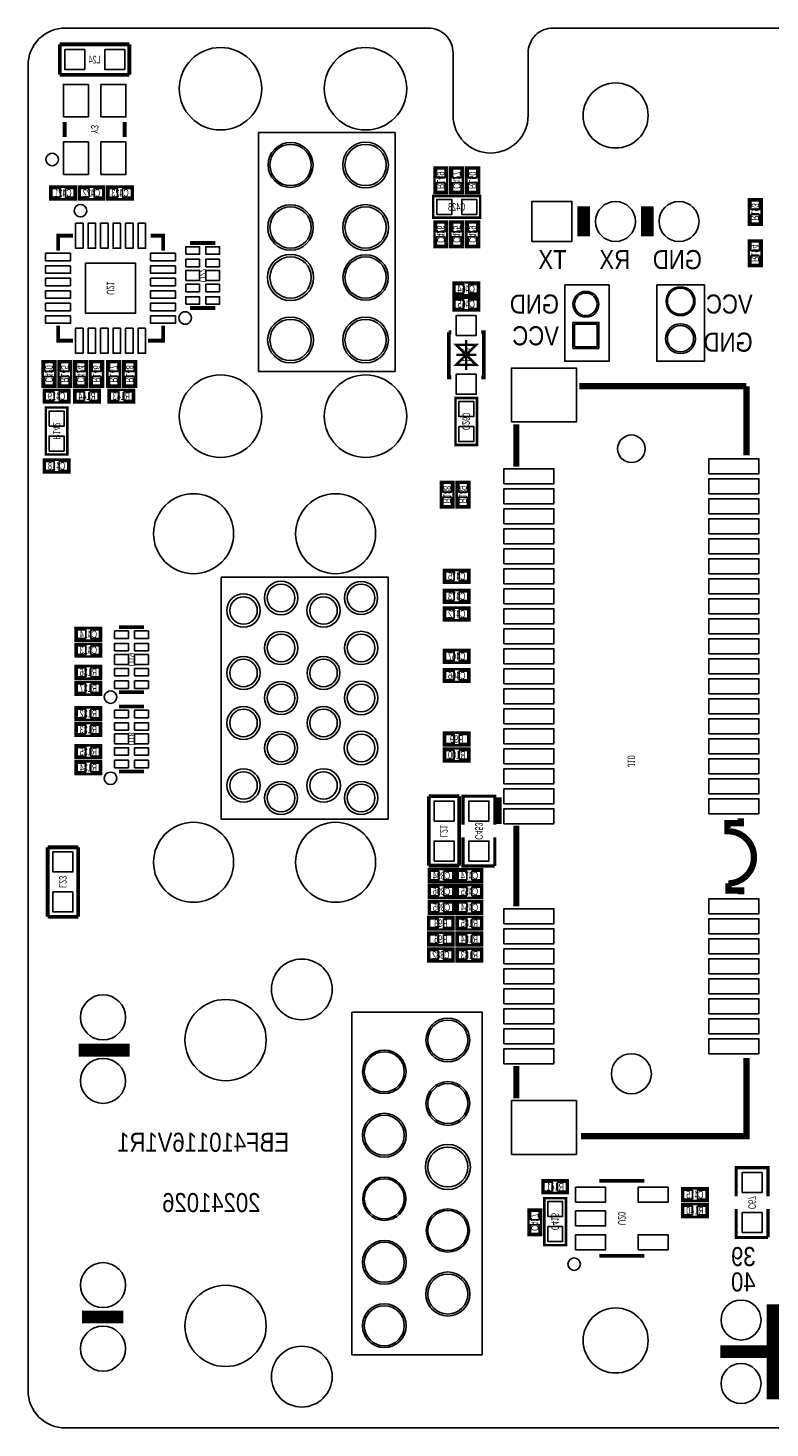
# Model space of a CAD drawing. Extents: x 0 to 85, y 0 to 56.
# Tile 1 of 8: x 0 to 29.7, y 0 to 56. Entities that reach past the tile are written whole.
import ezdxf
from ezdxf.enums import TextEntityAlignment as Align

# ---------------------------------------------------------------- set-up
doc = ezdxf.new("R2010")
doc.units = 0
for name, color, linetype in [('BG_OUTLINE', 12, 'CONTINUOUS'), ('BG_SILKSCREEN_BOTTOM', 150, 'CONTINUOUS'), ('PG_SILKSCREEN_BOTTOM', 150, 'CONTINUOUS'), ('PIN_BOTTOM', 202, 'CONTINUOUS'), ('RD_SILKSCREEN_BOTTOM', 150, 'CONTINUOUS')]:
    doc.layers.add(name, color=color, linetype=linetype)

msp = doc.modelspace()

# ---------------------------------------------------------------- linework, layer by layer
at = {"layer": 'BG_OUTLINE'}
msp.add_lwpolyline([(20.999958, 55.999888), (83.49996, 55.999888, -0.414214), (85.000084, 54.500018), (85.000084, 1.500124, -0.414249), (83.49996, 0), (1.500124, 0, -0.41426), (0, 1.500124), (0, 54.500018, -0.414229), (1.500124, 55.999888), (15.999968, 55.999888, -0.414239), (16.999966, 54.99989), (16.999966, 52.500022, 0.414244), (18.50009, 50.999898, 0.414203), (19.99996, 52.500022), (19.99996, 54.99989, -0.414224)], format="xyb", close=True, dxfattribs=at)
at = {"layer": 'BG_SILKSCREEN_BOTTOM'}
for points in [[(9.2202, 51.816), (9.2202, 42.2656), (14.6812, 42.2656), (14.6812, 51.816)], [(21.463, 45.72), (21.463, 42.672), (23.241, 42.672), (23.241, 45.72)], [(25.146, 45.72), (25.146, 42.672), (27.051, 42.672), (27.051, 45.72)], [(22.8346, 43.18), (21.7932, 43.18), (21.7932, 44.2214), (22.8346, 44.2214)], [(7.7216, 34.036), (7.7216, 24.3586), (14.4018, 24.3586), (14.4018, 34.036)], [(12.954, 16.637), (12.954, 2.921), (18.161, 2.921), (18.161, 16.637)]]:
    msp.add_lwpolyline(points, close=True, dxfattribs=at)
for points in [[(10.500106, 49.622177, 1), (10.500106, 51.418515, 1)], [(13.5001, 49.607749, 1), (13.5001, 51.432943, 1)], [(10.500106, 47.110294, 1), (10.500106, 48.930154, 1)], [(13.5001, 47.104198, 1), (13.5001, 48.93625, 1)], [(10.500106, 45.097192, 1), (10.500106, 46.943264, 1)], [(13.5001, 45.113219, 1), (13.5001, 46.927237, 1)], [(22.311944, 44.430112, 1), (22.311944, 45.464095, 1)], [(26.095096, 44.494729, 1), (26.095096, 45.651445, 1)], [(10.500106, 42.604106, 1), (10.500106, 44.436106, 1)], [(13.5001, 42.606189, 1), (13.5001, 44.434023, 1)], [(26.095096, 42.97746, 1), (26.095096, 44.168365, 1)], [(10.119868, 32.532193, 1), (10.119868, 33.867979, 1)], [(13.319963, 32.537324, 1), (13.319963, 33.862848, 1)], [(8.619973, 32.030467, 1), (8.619973, 33.36991, 1)], [(11.819865, 32.034328, 1), (11.819865, 33.36605, 1)], [(10.119868, 30.533823, 1), (10.119868, 31.866357, 1)], [(13.319963, 30.533543, 1), (13.319963, 31.866637, 1)], [(8.619973, 29.537381, 1), (8.619973, 30.863413, 1)], [(11.819865, 29.544442, 1), (11.819865, 30.856352, 1)], [(10.119868, 28.538576, 1), (10.119868, 29.861612, 1)], [(13.319963, 28.532226, 1), (13.319963, 29.867962, 1)], [(8.619973, 27.535607, 1), (8.619973, 28.865195, 1)], [(11.819865, 27.542007, 1), (11.819865, 28.858794, 1)], [(10.119868, 26.540587, 1), (10.119868, 27.859609, 1)], [(13.319963, 26.526541, 1), (13.319963, 27.873655, 1)], [(8.619973, 25.034215, 1), (8.619973, 26.366191, 1)], [(11.819865, 25.027204, 1), (11.819865, 26.373201, 1)], [(10.119868, 24.539296, 1), (10.119868, 25.860908, 1)], [(13.319963, 24.535714, 1), (13.319963, 25.86449, 1)], [(16.789908, 14.644726, 1), (16.789908, 16.395141, 1)], [(14.249908, 13.382142, 1), (14.249908, 15.117724, 1)], [(16.789908, 12.105411, 1), (16.789908, 13.854455, 1)], [(14.249908, 10.832897, 1), (14.249908, 12.58697, 1)], [(16.789908, 9.540088, 1), (16.789908, 11.339779, 1)], [(14.249908, 8.305368, 1), (14.249908, 10.034499, 1)], [(16.789908, 7.036537, 1), (16.789908, 8.76333, 1)], [(14.249908, 5.755411, 1), (14.249908, 7.504455, 1)], [(16.789908, 4.479646, 1), (16.789908, 6.240221, 1)], [(14.249908, 3.215411, 1), (14.249908, 4.964455, 1)]]:
    msp.add_lwpolyline(points, format="xyb", close=True, dxfattribs=at)
for points, const_width in [([(22.050197, 41.669894), (28.729788, 41.669894)], 0.249911), ([(22.0504, 41.670199), (28.730092, 41.670199)], 0.249911), ([(28.729788, 41.669894), (28.729788, 38.907212)], 0.249911), ([(28.730092, 41.670199), (28.730092, 38.90739)], 0.249911), ([(19.530009, 38.457099), (19.530009, 40.146707)], 0.249911), ([(19.530009, 38.457099), (19.530009, 40.146707)], 0.249911), ([(18.8214, 25.2222), (18.8214, 24.1554)], 0.254), ([(19.530009, 20.867091), (19.530009, 24.097894)], 0.249911), ([(19.530009, 20.866811), (19.530009, 24.097691)], 0.249911), ([(2.032, 15.113), (4.064, 15.113)], 0.508), ([(19.530009, 13.183591), (19.530009, 14.475892)], 0.249911), ([(19.530009, 13.183311), (19.530009, 14.475689)], 0.249911), ([(28.730092, 14.801291), (28.730092, 11.670005), (22.119209, 11.670005)], 0.249911), ([(28.729788, 14.800809), (28.729788, 11.670005), (22.119209, 11.670005)], 0.249911), ([(29.845, 1.143), (29.845, 4.953)], 0.508), ([(2.159, 4.445), (3.81, 4.445)], 0.508), ([(27.686, 3.048), (77.724, 3.048)], 0.508)]:
    msp.add_lwpolyline(points, dxfattribs=dict(at, const_width=const_width))
at = {"layer": 'BG_SILKSCREEN_BOTTOM', "const_width": 0.249911}
for points in [[(28.516504, 21.344306), (28.516504, 21.504605), (28.012492, 21.504605), (28.012492, 21.783192, 0.98891), (27.988692, 23.870412), (27.976703, 23.870412), (27.976703, 24.196192), (28.510408, 24.196192), (28.510408, 24.379911)], [(28.516504, 21.344611), (28.516504, 21.504605), (28.012492, 21.504605), (28.012492, 21.783497, 0.989926), (27.988895, 23.87059), (27.977008, 23.87059), (27.977008, 24.196497), (28.510408, 24.196497), (28.510408, 24.380088)]]:
    msp.add_lwpolyline(points, format="xyb", dxfattribs=at)
at = {"layer": 'PG_SILKSCREEN_BOTTOM'}
for points, const_width in [([(4.0513, 55.3466), (1.27, 55.3466)], 0.1524), ([(1.27, 55.3466), (1.27, 54.1274)], 0.1524), ([(4.0513, 54.1274), (4.0513, 55.3466)], 0.1524), ([(1.27, 54.1274), (4.0513, 54.1274)], 0.1524), ([(1.467002, 51.643001), (1.467002, 52.242999)], 0.150012), ([(3.866998, 51.643001), (3.866998, 52.242999)], 0.150012), ([(16.764, 50.419), (16.764, 49.403), (16.256, 49.403), (16.256, 50.419), (16.764, 50.419)], 0.1016), ([(16.891, 49.403), (16.891, 50.419), (17.399, 50.419), (17.399, 49.403), (16.891, 49.403)], 0.1016), ([(17.526, 49.403), (17.526, 50.419), (18.034, 50.419), (18.034, 49.403), (17.526, 49.403)], 0.1016), ([(0.889, 49.657), (1.905, 49.657), (1.905, 49.149), (0.889, 49.149), (0.889, 49.657)], 0.1016), ([(3.048, 49.149), (2.032, 49.149), (2.032, 49.657), (3.048, 49.657), (3.048, 49.149)], 0.1016), ([(3.175, 49.657), (4.191, 49.657), (4.191, 49.149), (3.175, 49.149), (3.175, 49.657)], 0.1016), ([(18.0848, 49.276), (16.2052, 49.276), (16.2052, 48.4124), (18.0848, 48.4124), (18.0848, 49.276)], 0.1016), ([(22.225, 48.859999), (22.225, 47.660001)], 0.499999), ([(24.765, 48.859999), (24.765, 47.660001)], 0.499999), ([(29.337, 49.149), (29.337, 48.133), (28.829, 48.133), (28.829, 49.149), (29.337, 49.149)], 0.1016), ([(16.764, 48.26), (16.764, 47.244), (16.256, 47.244), (16.256, 48.26), (16.764, 48.26)], 0.1016), ([(17.399, 48.26), (17.399, 47.244), (16.891, 47.244), (16.891, 48.26), (17.399, 48.26)], 0.1016), ([(18.034, 48.26), (18.034, 47.244), (17.526, 47.244), (17.526, 48.26), (18.034, 48.26)], 0.1016), ([(1.202004, 47.092997), (1.202004, 47.692996), (1.802003, 47.692996)], 0.150012), ([(4.901997, 47.692996), (5.401996, 47.692996), (5.401996, 47.092997)], 0.150012), ([(7.485101, 47.400997), (6.484899, 47.400997)], 0.150089), ([(29.337, 47.498), (29.337, 46.482), (28.829, 46.482), (28.829, 47.498), (29.337, 47.498)], 0.1016), ([(18.034, 45.3136), (17.018, 45.3136), (17.018, 45.8216), (18.034, 45.8216), (18.034, 45.3136)], 0.1016), ([(7.485101, 44.801003), (6.484899, 44.801003)], 0.150089), ([(18.034, 44.704), (17.018, 44.704), (17.018, 45.212), (18.034, 45.212), (18.034, 44.704)], 0.1016), ([(1.802003, 43.493004), (1.202004, 43.493004), (1.202004, 44.093003)], 0.150012), ([(5.401996, 44.093003), (5.401996, 43.493004), (4.801997, 43.493004)], 0.150012), ([(16.826001, 43.825998), (16.826001, 42.026002), (16.926001, 42.026002)], 0.150012), ([(16.826001, 43.825998), (16.926001, 43.825998)], 0.150012), ([(18.125999, 43.825998), (18.225999, 43.825998), (18.225999, 42.026002), (18.125999, 42.026002)], 0.150012), ([(17.526, 42.926), (17.925999, 43.325999), (17.126001, 43.325999), (17.526, 42.926), (17.126001, 42.526001), (17.925999, 42.526001), (17.526, 42.926)], 0.1), ([(17.526, 43.525999), (17.526, 42.326001)], 0.1), ([(1.0922, 42.671975), (1.0922, 41.655975), (0.5842, 41.655975), (0.5842, 42.671975), (1.0922, 42.671975)], 0.1016), ([(1.7272, 42.672), (1.7272, 41.656), (1.2192, 41.656), (1.2192, 42.672), (1.7272, 42.672)], 0.1016), ([(2.3622, 42.672), (2.3622, 41.656), (1.8542, 41.656), (1.8542, 42.672), (2.3622, 42.672)], 0.1016), ([(2.9972, 42.672), (2.9972, 41.656), (2.4892, 41.656), (2.4892, 42.672), (2.9972, 42.672)], 0.1016), ([(3.683, 42.672), (3.683, 41.656), (3.175, 41.656), (3.175, 42.672), (3.683, 42.672)], 0.1016), ([(4.318, 42.672), (4.318, 41.656), (3.81, 41.656), (3.81, 42.672), (4.318, 42.672)], 0.1016), ([(17.925999, 42.926), (17.126001, 42.926)], 0.1), ([(1.651, 41.021), (0.635, 41.021), (0.635, 41.529), (1.651, 41.529), (1.651, 41.021)], 0.1016), ([(1.8542, 41.529), (2.8702, 41.529), (2.8702, 41.021), (1.8542, 41.021), (1.8542, 41.529)], 0.1016), ([(4.2418, 41.021), (3.2258, 41.021), (3.2258, 41.529), (4.2418, 41.529), (4.2418, 41.021)], 0.1016), ([(28.729991, 41.669995), (28.729991, 38.90739)], 0.250012), ([(17.0942, 41.1988), (17.0942, 39.3192), (17.9578, 39.3192), (17.9578, 41.1988), (17.0942, 41.1988)], 0.1016), ([(1.5748, 38.9382), (1.5748, 40.8178), (0.7112, 40.8178), (0.7112, 38.9382), (1.5748, 38.9382)], 0.1016), ([(19.530009, 38.457099), (19.530009, 40.146707)], 0.250012), ([(1.651, 38.227), (0.635, 38.227), (0.635, 38.735), (1.651, 38.735), (1.651, 38.227)], 0.1016), ([(17.018, 37.846), (17.018, 36.83), (16.51, 36.83), (16.51, 37.846), (17.018, 37.846)], 0.1016), ([(17.653, 37.846), (17.653, 36.83), (17.145, 36.83), (17.145, 37.846), (17.653, 37.846)], 0.1016), ([(17.653, 33.816011), (16.637, 33.816011), (16.637, 34.324011), (17.653, 34.324011), (17.653, 33.816011)], 0.1016), ([(17.653, 33.016012), (16.637, 33.016012), (16.637, 33.524012), (17.653, 33.524012), (17.653, 33.016012)], 0.1016), ([(17.653, 32.3088), (16.637, 32.3088), (16.637, 32.8168), (17.653, 32.8168), (17.653, 32.3088)], 0.1016), ([(2.921, 31.496), (1.905, 31.496), (1.905, 32.004), (2.921, 32.004), (2.921, 31.496)], 0.1016), ([(4.640301, 32.033997), (3.640099, 32.033997)], 0.150089), ([(2.921, 30.861), (1.905, 30.861), (1.905, 31.369), (2.921, 31.369), (2.921, 30.861)], 0.1016), ([(16.637, 31.123992), (17.653, 31.123992), (17.653, 30.615992), (16.637, 30.615992), (16.637, 31.123992)], 0.1016), ([(2.921, 29.972), (1.905, 29.972), (1.905, 30.48), (2.921, 30.48), (2.921, 29.972)], 0.1016), ([(16.637, 30.353), (17.653, 30.353), (17.653, 29.845), (16.637, 29.845), (16.637, 30.353)], 0.1016), ([(2.921, 29.337), (1.905, 29.337), (1.905, 29.845), (2.921, 29.845), (2.921, 29.337)], 0.1016), ([(4.640301, 29.434003), (3.640099, 29.434003)], 0.150089), ([(2.921, 28.321), (1.905, 28.321), (1.905, 28.829), (2.921, 28.829), (2.921, 28.321)], 0.1016), ([(4.640301, 28.86136), (3.640099, 28.86136)], 0.150089), ([(2.921, 27.686), (1.905, 27.686), (1.905, 28.194), (2.921, 28.194), (2.921, 27.686)], 0.1016), ([(16.637, 27.813), (17.653, 27.813), (17.653, 27.305), (16.637, 27.305), (16.637, 27.813)], 0.1016), ([(2.921, 26.797), (1.905, 26.797), (1.905, 27.305), (2.921, 27.305), (2.921, 26.797)], 0.1016), ([(16.637, 27.178), (17.653, 27.178), (17.653, 26.67), (16.637, 26.67), (16.637, 27.178)], 0.1016), ([(2.921, 26.162), (1.905, 26.162), (1.905, 26.67), (2.921, 26.67), (2.921, 26.162)], 0.1016), ([(4.640301, 26.261365), (3.640099, 26.261365)], 0.150089), ([(17.2466, 25.273), (16.0274, 25.273)], 0.1524), ([(16.0274, 25.273), (16.0274, 22.4917)], 0.1524), ([(17.2466, 22.4917), (17.2466, 25.273)], 0.1524), ([(18.669, 24.13), (18.669, 25.273), (17.399, 25.273), (17.399, 24.13)], 0.127), ([(19.530009, 20.866887), (19.530009, 24.097793)], 0.250012), ([(17.399, 23.622), (17.399, 22.479), (18.669, 22.479)], 0.127), ([(18.669, 22.479), (18.669, 23.622)], 0.127), ([(0.7874, 23.2283), (0.7874, 20.447)], 0.1524), ([(2.0066, 23.2283), (0.7874, 23.2283)], 0.1524), ([(2.0066, 20.447), (2.0066, 23.2283)], 0.1524), ([(16.0274, 22.4917), (17.2466, 22.4917)], 0.1524), ([(16.0274, 22.352), (17.0434, 22.352), (17.0434, 21.844), (16.0274, 21.844), (16.0274, 22.352)], 0.1016), ([(18.161, 21.844), (17.145, 21.844), (17.145, 22.352), (18.161, 22.352), (18.161, 21.844)], 0.1016), ([(16.0274, 21.717), (17.0434, 21.717), (17.0434, 21.209), (16.0274, 21.209), (16.0274, 21.717)], 0.1016), ([(18.161, 21.209), (17.145, 21.209), (17.145, 21.717), (18.161, 21.717), (18.161, 21.209)], 0.1016), ([(16.0274, 21.082), (17.0434, 21.082), (17.0434, 20.574), (16.0274, 20.574), (16.0274, 21.082)], 0.1016), ([(18.161, 20.574), (17.145, 20.574), (17.145, 21.082), (18.161, 21.082), (18.161, 20.574)], 0.1016), ([(0.7874, 20.447), (2.0066, 20.447)], 0.1524), ([(16.002, 20.447), (17.018, 20.447), (17.018, 19.939), (16.002, 19.939), (16.002, 20.447)], 0.1016), ([(17.145, 20.447), (18.161, 20.447), (18.161, 19.939), (17.145, 19.939), (17.145, 20.447)], 0.1016), ([(16.002, 19.812), (17.018, 19.812), (17.018, 19.304), (16.002, 19.304), (16.002, 19.812)], 0.1016), ([(17.145, 19.812), (18.161, 19.812), (18.161, 19.304), (17.145, 19.304), (17.145, 19.812)], 0.1016), ([(16.002, 19.177), (17.018, 19.177), (17.018, 18.669), (16.002, 18.669), (16.002, 19.177)], 0.1016), ([(17.145, 19.177), (18.161, 19.177), (18.161, 18.669), (17.145, 18.669), (17.145, 19.177)], 0.1016), ([(19.530009, 13.183489), (19.530009, 14.47579)], 0.250012), ([(28.729991, 14.801088), (28.729991, 11.670005), (22.119311, 11.670005)], 0.250012), ([(29.591, 9.271), (29.591, 10.414), (28.321, 10.414), (28.321, 9.271)], 0.127), ([(21.59, 9.398), (20.574, 9.398), (20.574, 9.906), (21.59, 9.906), (21.59, 9.398)], 0.1016), ([(24.648998, 9.881997), (22.849002, 9.881997)], 0.150012), ([(26.162, 9.586011), (27.178, 9.586011), (27.178, 9.078011), (26.162, 9.078011), (26.162, 9.586011)], 0.1016), ([(21.5138, 7.3152), (21.5138, 9.1948), (20.6502, 9.1948), (20.6502, 7.3152), (21.5138, 7.3152)], 0.1016), ([(27.178, 8.443011), (26.162, 8.443011), (26.162, 8.951011), (27.178, 8.951011), (27.178, 8.443011)], 0.1016), ([(20.0152, 7.7216), (20.0152, 8.7376), (20.5232, 8.7376), (20.5232, 7.7216), (20.0152, 7.7216)], 0.1016), ([(28.321, 8.763), (28.321, 7.62), (29.591, 7.62)], 0.127), ([(29.591, 7.62), (29.591, 8.763)], 0.127), ([(22.849002, 6.882003), (24.648998, 6.882003)], 0.150012), ([(29.785056, 4.947996), (29.785056, 1.148004)], 0.499999), ([(77.405052, 3.048), (27.88506, 3.048)], 0.499999)]:
    msp.add_lwpolyline(points, dxfattribs=dict(at, const_width=const_width))
for points in [[(1.21699, 50.743002, 1), (0.71701, 50.742998, 1)], [(2.351989, 48.692994, 1), (1.852011, 48.693006, 1)], [(6.534988, 44.401003, 1), (6.035012, 44.400997, 1)], [(3.551987, 29.2354, 1), (3.05201, 29.235393, 1)], [(3.551987, 25.9842, 1), (3.05201, 25.984193, 1)], [(22.093987, 6.5532, 1), (21.594004, 6.553196, 1)]]:
    msp.add_lwpolyline(points, format="xyb", close=True, dxfattribs=at)
at = {"layer": 'PG_SILKSCREEN_BOTTOM', "const_width": 0.250012}
msp.add_lwpolyline([(28.516504, 21.344509), (28.516504, 21.504605), (28.012593, 21.504605), (28.012593, 21.783294, 0.988668), (27.988793, 23.870412), (27.976906, 23.870412), (27.976906, 24.196294), (28.510509, 24.196294), (28.510509, 24.380088)], format="xyb", dxfattribs=at)
at = {"layer": 'PIN_BOTTOM'}
for points in [[(2.26695, 54.33695), (2.26695, 55.13705), (1.46685, 55.13705), (1.46685, 54.33695)], [(3.86715, 54.33695), (3.86715, 55.13705), (3.06705, 55.13705), (3.06705, 54.33695)], [(1.41699, 52.443012), (2.416988, 52.443012), (2.416988, 53.743009), (1.41699, 53.743009)], [(2.917012, 52.443012), (3.91701, 52.443012), (3.91701, 53.743009), (2.917012, 53.743009)], [(1.41699, 50.142991), (2.416988, 50.142991), (2.416988, 51.442988), (1.41699, 51.442988)], [(2.917012, 50.142991), (3.91701, 50.142991), (3.91701, 51.442988), (2.917012, 51.442988)], [(16.685006, 50.361088), (16.334994, 50.361088), (16.334994, 50.011076), (16.685006, 50.011076)], [(16.969994, 50.011101), (17.320006, 50.011101), (17.320006, 50.361113), (16.969994, 50.361113)], [(17.604994, 50.011076), (17.955006, 50.011076), (17.955006, 50.361088), (17.604994, 50.361088)], [(0.946887, 49.578006), (0.946887, 49.227994), (1.296899, 49.227994), (1.296899, 49.578006)], [(1.497101, 49.578006), (1.497101, 49.227994), (1.847113, 49.227994), (1.847113, 49.578006)], [(2.439899, 49.227994), (2.439899, 49.578006), (2.089887, 49.578006), (2.089887, 49.227994)], [(2.990113, 49.227994), (2.990113, 49.578006), (2.640101, 49.578006), (2.640101, 49.227994)], [(3.232887, 49.578006), (3.232887, 49.227994), (3.582899, 49.227994), (3.582899, 49.578006)], [(3.783101, 49.578006), (3.783101, 49.227994), (4.133113, 49.227994), (4.133113, 49.578006)], [(16.685006, 49.810924), (16.334994, 49.810924), (16.334994, 49.460912), (16.685006, 49.460912)], [(16.969994, 49.460887), (17.320006, 49.460887), (17.320006, 49.810899), (16.969994, 49.810899)], [(17.604994, 49.460912), (17.955006, 49.460912), (17.955006, 49.810924), (17.604994, 49.810924)], [(16.944797, 48.544505), (16.944797, 49.143895), (16.345408, 49.143895), (16.345408, 48.544505)], [(17.944592, 48.544505), (17.944592, 49.143895), (17.345203, 49.143895), (17.345203, 48.544505)], [(20.155002, 47.460002), (20.155002, 49.059998), (21.754998, 49.059998), (21.754998, 47.460002)], [(29.258006, 49.091088), (28.907994, 49.091088), (28.907994, 48.741076), (29.258006, 48.741076)], [(2.202091, 48.193096), (1.902092, 48.193096), (1.902092, 47.193098), (2.202091, 47.193098)], [(2.701912, 48.193096), (2.401913, 48.193096), (2.401913, 47.193098), (2.701912, 47.193098)], [(3.202089, 48.193096), (2.90209, 48.193096), (2.90209, 47.193098), (3.202089, 47.193098)], [(3.70191, 48.193096), (3.401911, 48.193096), (3.401911, 47.193098), (3.70191, 47.193098)], [(4.202087, 48.193096), (3.902088, 48.193096), (3.902088, 47.193098), (4.202087, 47.193098)], [(4.701908, 48.193096), (4.401909, 48.193096), (4.401909, 47.193098), (4.701908, 47.193098)], [(16.685006, 48.202113), (16.334994, 48.202113), (16.334994, 47.852101), (16.685006, 47.852101)], [(17.320006, 48.202113), (16.969994, 48.202113), (16.969994, 47.852101), (17.320006, 47.852101)], [(17.955006, 48.202113), (17.604994, 48.202113), (17.604994, 47.852101), (17.955006, 47.852101)], [(29.258006, 48.540924), (28.907994, 48.540924), (28.907994, 48.190912), (29.258006, 48.190912)], [(16.685006, 47.651899), (16.334994, 47.651899), (16.334994, 47.301887), (16.685006, 47.301887)], [(17.320006, 47.651899), (16.969994, 47.651899), (16.969994, 47.301887), (17.320006, 47.301887)], [(17.955006, 47.651899), (17.604994, 47.651899), (17.604994, 47.301887), (17.955006, 47.301887)], [(6.310046, 46.950998), (6.859956, 46.950998), (6.859956, 47.250998), (6.310046, 47.250998)], [(7.110044, 46.950998), (7.659954, 46.950998), (7.659954, 47.250998), (7.110044, 47.250998)], [(29.258006, 47.440088), (28.907994, 47.440088), (28.907994, 47.090076), (29.258006, 47.090076)], [(1.701902, 46.992908), (0.701904, 46.992908), (0.701904, 46.692909), (1.701902, 46.692909)], [(1.701902, 46.493087), (0.701904, 46.493087), (0.701904, 46.193088), (1.701902, 46.193088)], [(4.301998, 46.592998), (2.302002, 46.592998), (2.302002, 44.593002), (4.301998, 44.593002)], [(5.902096, 46.992908), (4.902098, 46.992908), (4.902098, 46.692909), (5.902096, 46.692909)], [(5.902096, 46.493087), (4.902098, 46.493087), (4.902098, 46.193088), (5.902096, 46.193088)], [(6.310046, 46.451101), (6.859956, 46.451101), (6.859956, 46.7511), (6.310046, 46.7511)], [(7.110044, 46.451101), (7.659954, 46.451101), (7.659954, 46.7511), (7.110044, 46.7511)], [(29.258006, 46.889924), (28.907994, 46.889924), (28.907994, 46.539912), (29.258006, 46.539912)], [(1.701902, 45.99291), (0.701904, 45.99291), (0.701904, 45.692911), (1.701902, 45.692911)], [(5.902096, 45.99291), (4.902098, 45.99291), (4.902098, 45.692911), (5.902096, 45.692911)], [(6.310046, 45.901), (6.859956, 45.901), (6.859956, 46.301), (6.310046, 46.301)], [(7.110044, 45.901), (7.659954, 45.901), (7.659954, 46.301), (7.110044, 46.301)], [(1.701902, 45.493089), (0.701904, 45.493089), (0.701904, 45.19309), (1.701902, 45.19309)], [(5.902096, 45.493089), (4.902098, 45.493089), (4.902098, 45.19309), (5.902096, 45.19309)], [(6.310046, 45.4509), (6.859956, 45.4509), (6.859956, 45.750899), (6.310046, 45.750899)], [(7.110044, 45.4509), (7.659954, 45.4509), (7.659954, 45.750899), (7.110044, 45.750899)], [(17.425899, 45.392594), (17.425899, 45.742606), (17.075887, 45.742606), (17.075887, 45.392594)], [(17.976113, 45.392594), (17.976113, 45.742606), (17.626101, 45.742606), (17.626101, 45.392594)], [(1.701902, 44.992912), (0.701904, 44.992912), (0.701904, 44.692913), (1.701902, 44.692913)], [(5.902096, 44.992912), (4.902098, 44.992912), (4.902098, 44.692913), (5.902096, 44.692913)], [(6.310046, 44.951002), (6.859956, 44.951002), (6.859956, 45.251002), (6.310046, 45.251002)], [(7.110044, 44.951002), (7.659954, 44.951002), (7.659954, 45.251002), (7.110044, 45.251002)], [(17.425899, 44.782994), (17.425899, 45.133006), (17.075887, 45.133006), (17.075887, 44.782994)], [(17.976113, 44.782994), (17.976113, 45.133006), (17.626101, 45.133006), (17.626101, 44.782994)], [(1.701902, 44.493091), (0.701904, 44.493091), (0.701904, 44.193092), (1.701902, 44.193092)], [(5.902096, 44.493091), (4.902098, 44.493091), (4.902098, 44.193092), (5.902096, 44.193092)], [(17.925999, 44.501003), (17.126001, 44.501003), (17.126001, 43.701005), (17.925999, 43.701005)], [(2.202091, 43.992902), (1.902092, 43.992902), (1.902092, 42.992904), (2.202091, 42.992904)], [(2.701912, 43.992902), (2.401913, 43.992902), (2.401913, 42.992904), (2.701912, 42.992904)], [(3.202089, 43.992902), (2.90209, 43.992902), (2.90209, 42.992904), (3.202089, 42.992904)], [(3.70191, 43.992902), (3.401911, 43.992902), (3.401911, 42.992904), (3.70191, 42.992904)], [(4.202087, 43.992902), (3.902088, 43.992902), (3.902088, 42.992904), (4.202087, 42.992904)], [(4.701908, 43.992902), (4.401909, 43.992902), (4.401909, 42.992904), (4.701908, 42.992904)], [(22.761893, 43.246967), (21.861996, 43.246967), (21.861996, 44.146864), (22.761893, 44.146864)], [(1.013206, 42.614088), (0.663194, 42.614088), (0.663194, 42.264076), (1.013206, 42.264076)], [(1.648206, 42.614088), (1.298194, 42.614088), (1.298194, 42.264076), (1.648206, 42.264076)], [(2.283206, 42.614113), (1.933194, 42.614113), (1.933194, 42.264101), (2.283206, 42.264101)], [(2.918206, 42.614088), (2.568194, 42.614088), (2.568194, 42.264076), (2.918206, 42.264076)], [(3.604006, 42.614088), (3.253994, 42.614088), (3.253994, 42.264076), (3.604006, 42.264076)], [(4.239006, 42.614088), (3.888994, 42.614088), (3.888994, 42.264076), (4.239006, 42.264076)], [(1.013206, 42.063873), (0.663194, 42.063873), (0.663194, 41.713861), (1.013206, 41.713861)], [(1.648206, 42.063924), (1.298194, 42.063924), (1.298194, 41.713912), (1.648206, 41.713912)], [(2.283206, 42.063899), (1.933194, 42.063899), (1.933194, 41.713887), (2.283206, 41.713887)], [(2.918206, 42.063924), (2.568194, 42.063924), (2.568194, 41.713912), (2.918206, 41.713912)], [(3.604006, 42.063924), (3.253994, 42.063924), (3.253994, 41.713912), (3.604006, 41.713912)], [(4.239006, 42.063924), (3.888994, 42.063924), (3.888994, 41.713912), (4.239006, 41.713912)], [(17.925999, 42.150995), (17.126001, 42.150995), (17.126001, 41.350997), (17.925999, 41.350997)], [(19.33006, 40.244954), (21.929954, 40.244954), (21.929954, 42.395064), (19.33006, 42.395064)], [(1.042899, 41.099994), (1.042899, 41.450006), (0.692887, 41.450006), (0.692887, 41.099994)], [(1.593113, 41.099994), (1.593113, 41.450006), (1.243101, 41.450006), (1.243101, 41.099994)], [(1.912112, 41.450006), (1.912112, 41.099994), (2.262124, 41.099994), (2.262124, 41.450006)], [(2.462276, 41.450006), (2.462276, 41.099994), (2.812288, 41.099994), (2.812288, 41.450006)], [(3.633724, 41.099994), (3.633724, 41.450006), (3.283712, 41.450006), (3.283712, 41.099994)], [(4.183888, 41.099994), (4.183888, 41.450006), (3.833876, 41.450006), (3.833876, 41.099994)], [(17.825695, 41.058592), (17.226305, 41.058592), (17.226305, 40.459203), (17.825695, 40.459203)], [(0.843305, 40.078203), (1.442695, 40.078203), (1.442695, 40.677592), (0.843305, 40.677592)], [(17.825695, 40.058797), (17.226305, 40.058797), (17.226305, 39.459408), (17.825695, 39.459408)], [(0.843305, 39.078408), (1.442695, 39.078408), (1.442695, 39.677797), (0.843305, 39.677797)], [(1.042899, 38.305994), (1.042899, 38.656006), (0.692887, 38.656006), (0.692887, 38.305994)], [(1.593113, 38.305994), (1.593113, 38.656006), (1.243101, 38.656006), (1.243101, 38.305994)], [(27.229994, 38.170053), (29.22999, 38.170053), (29.22999, 38.76995), (27.229994, 38.76995)], [(19.03001, 37.770054), (21.030006, 37.770054), (21.030006, 38.369951), (19.03001, 38.369951)], [(16.939006, 37.788088), (16.588994, 37.788088), (16.588994, 37.438076), (16.939006, 37.438076)], [(17.574006, 37.788088), (17.223994, 37.788088), (17.223994, 37.438076), (17.574006, 37.438076)], [(19.03001, 36.970056), (21.030006, 36.970056), (21.030006, 37.569953), (19.03001, 37.569953)], [(27.229994, 37.370055), (29.22999, 37.370055), (29.22999, 37.969952), (27.229994, 37.969952)], [(16.939006, 37.237924), (16.588994, 37.237924), (16.588994, 36.887912), (16.939006, 36.887912)], [(17.574006, 37.237924), (17.223994, 37.237924), (17.223994, 36.887912), (17.574006, 36.887912)], [(27.229994, 36.570056), (29.22999, 36.570056), (29.22999, 37.169954), (27.229994, 37.169954)], [(19.03001, 36.170057), (21.030006, 36.170057), (21.030006, 36.769954), (19.03001, 36.769954)], [(19.03001, 35.370059), (21.030006, 35.370059), (21.030006, 35.969956), (19.03001, 35.969956)], [(27.229994, 35.770058), (29.22999, 35.770058), (29.22999, 36.369955), (27.229994, 36.369955)], [(27.229994, 34.97006), (29.22999, 34.97006), (29.22999, 35.569957), (27.229994, 35.569957)], [(19.03001, 34.57006), (21.030006, 34.57006), (21.030006, 35.169958), (19.03001, 35.169958)], [(27.229994, 34.170061), (29.22999, 34.170061), (29.22999, 34.769958), (27.229994, 34.769958)], [(17.044899, 33.895005), (17.044899, 34.245017), (16.694887, 34.245017), (16.694887, 33.895005)], [(17.595113, 33.895005), (17.595113, 34.245017), (17.245101, 34.245017), (17.245101, 33.895005)], [(19.03001, 33.770062), (21.030006, 33.770062), (21.030006, 34.369959), (19.03001, 34.369959)], [(27.229994, 33.370063), (29.22999, 33.370063), (29.22999, 33.96996), (27.229994, 33.96996)], [(17.044899, 33.095006), (17.044899, 33.445018), (16.694887, 33.445018), (16.694887, 33.095006)], [(17.595113, 33.095006), (17.595113, 33.445018), (17.245101, 33.445018), (17.245101, 33.095006)], [(19.03001, 32.970064), (21.030006, 32.970064), (21.030006, 33.569961), (19.03001, 33.569961)], [(27.229994, 32.570039), (29.22999, 32.570039), (29.22999, 33.169936), (27.229994, 33.169936)], [(17.044899, 32.387794), (17.044899, 32.737806), (16.694887, 32.737806), (16.694887, 32.387794)], [(17.595113, 32.387794), (17.595113, 32.737806), (17.245101, 32.737806), (17.245101, 32.387794)], [(19.03001, 32.17004), (21.030006, 32.17004), (21.030006, 32.769937), (19.03001, 32.769937)], [(2.312899, 31.574994), (2.312899, 31.925006), (1.962887, 31.925006), (1.962887, 31.574994)], [(2.863113, 31.574994), (2.863113, 31.925006), (2.513101, 31.925006), (2.513101, 31.574994)], [(19.03001, 31.370041), (21.030006, 31.370041), (21.030006, 31.969939), (19.03001, 31.969939)], [(27.229994, 31.770041), (29.22999, 31.770041), (29.22999, 32.369938), (27.229994, 32.369938)], [(3.465246, 31.583998), (4.015156, 31.583998), (4.015156, 31.883998), (3.465246, 31.883998)], [(3.465246, 31.084101), (4.015156, 31.084101), (4.015156, 31.3841), (3.465246, 31.3841)], [(4.265244, 31.583998), (4.815154, 31.583998), (4.815154, 31.883998), (4.265244, 31.883998)], [(4.265244, 31.084101), (4.815154, 31.084101), (4.815154, 31.3841), (4.265244, 31.3841)], [(27.229994, 30.970042), (29.22999, 30.970042), (29.22999, 31.569939), (27.229994, 31.569939)], [(2.312899, 30.939994), (2.312899, 31.290006), (1.962887, 31.290006), (1.962887, 30.939994)], [(2.863113, 30.939994), (2.863113, 31.290006), (2.513101, 31.290006), (2.513101, 30.939994)], [(3.465246, 30.534), (4.015156, 30.534), (4.015156, 30.934), (3.465246, 30.934)], [(4.265244, 30.534), (4.815154, 30.534), (4.815154, 30.934), (4.265244, 30.934)], [(16.694887, 31.044998), (16.694887, 30.694986), (17.044899, 30.694986), (17.044899, 31.044998)], [(17.245101, 31.044998), (17.245101, 30.694986), (17.595113, 30.694986), (17.595113, 31.044998)], [(19.03001, 30.570043), (21.030006, 30.570043), (21.030006, 31.16994), (19.03001, 31.16994)], [(2.312924, 30.050994), (2.312924, 30.401006), (1.962912, 30.401006), (1.962912, 30.050994)], [(2.863088, 30.050994), (2.863088, 30.401006), (2.513076, 30.401006), (2.513076, 30.050994)], [(3.465246, 30.0839), (4.015156, 30.0839), (4.015156, 30.383899), (3.465246, 30.383899)], [(4.265244, 30.0839), (4.815154, 30.0839), (4.815154, 30.383899), (4.265244, 30.383899)], [(16.694887, 30.274006), (16.694887, 29.923994), (17.044899, 29.923994), (17.044899, 30.274006)], [(17.245101, 30.274006), (17.245101, 29.923994), (17.595113, 29.923994), (17.595113, 30.274006)], [(19.03001, 29.770045), (21.030006, 29.770045), (21.030006, 30.369942), (19.03001, 30.369942)], [(27.229994, 30.170044), (29.22999, 30.170044), (29.22999, 30.769941), (27.229994, 30.769941)], [(2.312924, 29.415994), (2.312924, 29.766006), (1.962912, 29.766006), (1.962912, 29.415994)], [(2.863088, 29.415994), (2.863088, 29.766006), (2.513076, 29.766006), (2.513076, 29.415994)], [(3.465246, 29.584002), (4.015156, 29.584002), (4.015156, 29.884002), (3.465246, 29.884002)], [(4.265244, 29.584002), (4.815154, 29.584002), (4.815154, 29.884002), (4.265244, 29.884002)], [(27.229994, 29.370045), (29.22999, 29.370045), (29.22999, 29.969943), (27.229994, 29.969943)], [(19.03001, 28.970046), (21.030006, 28.970046), (21.030006, 29.569943), (19.03001, 29.569943)], [(27.229994, 28.570047), (29.22999, 28.570047), (29.22999, 29.169944), (27.229994, 29.169944)], [(2.312924, 28.399994), (2.312924, 28.750006), (1.962912, 28.750006), (1.962912, 28.399994)], [(2.863088, 28.399994), (2.863088, 28.750006), (2.513076, 28.750006), (2.513076, 28.399994)], [(3.465246, 28.41136), (4.015156, 28.41136), (4.015156, 28.71136), (3.465246, 28.71136)], [(4.265244, 28.41136), (4.815154, 28.41136), (4.815154, 28.71136), (4.265244, 28.71136)], [(19.03001, 28.170048), (21.030006, 28.170048), (21.030006, 28.769945), (19.03001, 28.769945)], [(2.312924, 27.764994), (2.312924, 28.115006), (1.962912, 28.115006), (1.962912, 27.764994)], [(2.863088, 27.764994), (2.863088, 28.115006), (2.513076, 28.115006), (2.513076, 27.764994)], [(3.465246, 27.911463), (4.015156, 27.911463), (4.015156, 28.211463), (3.465246, 28.211463)], [(4.265244, 27.911463), (4.815154, 27.911463), (4.815154, 28.211463), (4.265244, 28.211463)], [(27.229994, 27.770049), (29.22999, 27.770049), (29.22999, 28.369946), (27.229994, 28.369946)], [(3.465246, 27.361363), (4.015156, 27.361363), (4.015156, 27.761362), (3.465246, 27.761362)], [(4.265244, 27.361363), (4.815154, 27.361363), (4.815154, 27.761362), (4.265244, 27.761362)], [(16.694912, 27.734006), (16.694912, 27.383994), (17.044924, 27.383994), (17.044924, 27.734006)], [(17.245076, 27.734006), (17.245076, 27.383994), (17.595088, 27.383994), (17.595088, 27.734006)], [(19.03001, 27.370049), (21.030006, 27.370049), (21.030006, 27.969947), (19.03001, 27.969947)], [(27.229994, 26.97005), (29.22999, 26.97005), (29.22999, 27.569947), (27.229994, 27.569947)], [(2.312924, 26.875994), (2.312924, 27.226006), (1.962912, 27.226006), (1.962912, 26.875994)], [(2.863088, 26.875994), (2.863088, 27.226006), (2.513076, 27.226006), (2.513076, 26.875994)], [(3.465246, 26.911262), (4.015156, 26.911262), (4.015156, 27.211261), (3.465246, 27.211261)], [(4.265244, 26.911262), (4.815154, 26.911262), (4.815154, 27.211261), (4.265244, 27.211261)], [(16.694912, 27.099006), (16.694912, 26.748994), (17.044924, 26.748994), (17.044924, 27.099006)], [(17.245076, 27.099006), (17.245076, 26.748994), (17.595088, 26.748994), (17.595088, 27.099006)], [(19.03001, 26.570051), (21.030006, 26.570051), (21.030006, 27.169948), (19.03001, 27.169948)], [(2.312924, 26.240994), (2.312924, 26.591006), (1.962912, 26.591006), (1.962912, 26.240994)], [(2.863088, 26.240994), (2.863088, 26.591006), (2.513076, 26.591006), (2.513076, 26.240994)], [(3.465246, 26.411365), (4.015156, 26.411365), (4.015156, 26.711364), (3.465246, 26.711364)], [(4.265244, 26.411365), (4.815154, 26.411365), (4.815154, 26.711364), (4.265244, 26.711364)], [(19.03001, 25.770053), (21.030006, 25.770053), (21.030006, 26.36995), (19.03001, 26.36995)], [(27.229994, 26.170052), (29.22999, 26.170052), (29.22999, 26.769949), (27.229994, 26.769949)], [(27.229994, 25.370053), (29.22999, 25.370053), (29.22999, 25.969951), (27.229994, 25.969951)], [(19.03001, 24.970054), (21.030006, 24.970054), (21.030006, 25.569951), (19.03001, 25.569951)], [(16.23695, 24.27605), (17.03705, 24.27605), (17.03705, 25.07615), (16.23695, 25.07615)], [(17.63395, 24.27605), (18.43405, 24.27605), (18.43405, 25.07615), (17.63395, 25.07615)], [(19.03001, 24.170056), (21.030006, 24.170056), (21.030006, 24.769953), (19.03001, 24.769953)], [(27.229994, 24.570055), (29.22999, 24.570055), (29.22999, 25.169952), (27.229994, 25.169952)], [(1.79705, 23.04415), (0.99695, 23.04415), (0.99695, 22.24405), (1.79705, 22.24405)], [(16.23695, 22.67585), (17.03705, 22.67585), (17.03705, 23.47595), (16.23695, 23.47595)], [(17.63395, 22.67585), (18.43405, 22.67585), (18.43405, 23.47595), (17.63395, 23.47595)], [(16.085287, 22.273006), (16.085287, 21.922994), (16.435299, 21.922994), (16.435299, 22.273006)], [(16.635501, 22.273006), (16.635501, 21.922994), (16.985513, 21.922994), (16.985513, 22.273006)], [(17.552899, 21.922994), (17.552899, 22.273006), (17.202887, 22.273006), (17.202887, 21.922994)], [(18.103113, 21.922994), (18.103113, 22.273006), (17.753101, 22.273006), (17.753101, 21.922994)], [(1.79705, 21.44395), (0.99695, 21.44395), (0.99695, 20.64385), (1.79705, 20.64385)], [(16.085287, 21.638006), (16.085287, 21.287994), (16.435299, 21.287994), (16.435299, 21.638006)], [(16.635501, 21.638006), (16.635501, 21.287994), (16.985513, 21.287994), (16.985513, 21.638006)], [(17.552899, 21.287994), (17.552899, 21.638006), (17.202887, 21.638006), (17.202887, 21.287994)], [(18.103113, 21.287994), (18.103113, 21.638006), (17.753101, 21.638006), (17.753101, 21.287994)], [(16.085287, 21.003006), (16.085287, 20.652994), (16.435299, 20.652994), (16.435299, 21.003006)], [(16.635501, 21.003006), (16.635501, 20.652994), (16.985513, 20.652994), (16.985513, 21.003006)], [(17.552899, 20.652994), (17.552899, 21.003006), (17.202887, 21.003006), (17.202887, 20.652994)], [(18.103113, 20.652994), (18.103113, 21.003006), (17.753101, 21.003006), (17.753101, 20.652994)], [(19.03001, 20.170064), (21.030006, 20.170064), (21.030006, 20.769961), (19.03001, 20.769961)], [(27.229994, 20.570063), (29.22999, 20.570063), (29.22999, 21.16996), (27.229994, 21.16996)], [(16.059912, 20.368006), (16.059912, 20.017994), (16.409924, 20.017994), (16.409924, 20.368006)], [(16.610076, 20.368006), (16.610076, 20.017994), (16.960088, 20.017994), (16.960088, 20.368006)], [(17.202912, 20.368006), (17.202912, 20.017994), (17.552924, 20.017994), (17.552924, 20.368006)], [(17.753076, 20.368006), (17.753076, 20.017994), (18.103088, 20.017994), (18.103088, 20.368006)], [(27.229994, 19.770039), (29.22999, 19.770039), (29.22999, 20.369936), (27.229994, 20.369936)], [(16.059912, 19.733006), (16.059912, 19.382994), (16.409924, 19.382994), (16.409924, 19.733006)], [(16.610076, 19.733006), (16.610076, 19.382994), (16.960088, 19.382994), (16.960088, 19.733006)], [(17.202912, 19.733006), (17.202912, 19.382994), (17.552924, 19.382994), (17.552924, 19.733006)], [(17.753076, 19.733006), (17.753076, 19.382994), (18.103088, 19.382994), (18.103088, 19.733006)], [(19.03001, 19.37004), (21.030006, 19.37004), (21.030006, 19.969937), (19.03001, 19.969937)], [(16.059887, 19.098006), (16.059887, 18.747994), (16.409899, 18.747994), (16.409899, 19.098006)], [(16.610101, 19.098006), (16.610101, 18.747994), (16.960113, 18.747994), (16.960113, 19.098006)], [(17.202912, 19.098006), (17.202912, 18.747994), (17.552924, 18.747994), (17.552924, 19.098006)], [(17.753076, 19.098006), (17.753076, 18.747994), (18.103088, 18.747994), (18.103088, 19.098006)], [(19.03001, 18.570042), (21.030006, 18.570042), (21.030006, 19.169939), (19.03001, 19.169939)], [(27.229994, 18.970041), (29.22999, 18.970041), (29.22999, 19.569938), (27.229994, 19.569938)], [(27.229994, 18.170042), (29.22999, 18.170042), (29.22999, 18.76994), (27.229994, 18.76994)], [(19.03001, 17.770043), (21.030006, 17.770043), (21.030006, 18.36994), (19.03001, 18.36994)], [(27.229994, 17.370044), (29.22999, 17.370044), (29.22999, 17.969941), (27.229994, 17.969941)], [(19.03001, 16.970045), (21.030006, 16.970045), (21.030006, 17.569942), (19.03001, 17.569942)], [(27.229994, 16.570046), (29.22999, 16.570046), (29.22999, 17.169943), (27.229994, 17.169943)], [(19.03001, 16.170046), (21.030006, 16.170046), (21.030006, 16.769944), (19.03001, 16.769944)], [(27.229994, 15.770047), (29.22999, 15.770047), (29.22999, 16.369944), (27.229994, 16.369944)], [(19.03001, 15.370048), (21.030006, 15.370048), (21.030006, 15.969945), (19.03001, 15.969945)], [(19.03001, 14.57005), (21.030006, 14.57005), (21.030006, 15.169947), (19.03001, 15.169947)], [(27.229994, 14.970049), (29.22999, 14.970049), (29.22999, 15.569946), (27.229994, 15.569946)], [(19.33006, 10.944936), (21.929954, 10.944936), (21.929954, 13.095046), (19.33006, 13.095046)], [(28.55595, 9.41705), (29.35605, 9.41705), (29.35605, 10.21715), (28.55595, 10.21715)], [(20.981924, 9.476994), (20.981924, 9.827006), (20.631912, 9.827006), (20.631912, 9.476994)], [(21.532088, 9.476994), (21.532088, 9.827006), (21.182076, 9.827006), (21.182076, 9.476994)], [(21.899537, 9.032316), (23.098443, 9.032316), (23.098443, 9.631705), (21.899537, 9.631705)], [(24.399557, 9.032316), (25.598463, 9.032316), (25.598463, 9.631705), (24.399557, 9.631705)], [(20.782305, 8.455203), (21.381695, 8.455203), (21.381695, 9.054592), (20.782305, 9.054592)], [(26.219887, 9.507017), (26.219887, 9.157005), (26.569899, 9.157005), (26.569899, 9.507017)], [(26.770101, 9.507017), (26.770101, 9.157005), (27.120113, 9.157005), (27.120113, 9.507017)], [(20.094194, 8.329701), (20.444206, 8.329701), (20.444206, 8.679713), (20.094194, 8.679713)], [(21.899537, 8.082305), (23.098443, 8.082305), (23.098443, 8.681695), (21.899537, 8.681695)], [(26.569924, 8.522005), (26.569924, 8.872017), (26.219912, 8.872017), (26.219912, 8.522005)], [(27.120088, 8.522005), (27.120088, 8.872017), (26.770076, 8.872017), (26.770076, 8.522005)], [(28.55595, 7.81685), (29.35605, 7.81685), (29.35605, 8.61695), (28.55595, 8.61695)], [(20.094194, 7.779487), (20.444206, 7.779487), (20.444206, 8.129499), (20.094194, 8.129499)], [(20.782305, 7.455408), (21.381695, 7.455408), (21.381695, 8.054797), (20.782305, 8.054797)], [(21.899537, 7.132295), (23.098443, 7.132295), (23.098443, 7.731684), (21.899537, 7.731684)], [(24.399557, 7.132295), (25.598463, 7.132295), (25.598463, 7.731684), (24.399557, 7.731684)]]:
    msp.add_lwpolyline(points, close=True, dxfattribs=at)
for centre, radius in [((7.70001, 53.570124), 1.649997), ((13.5001, 53.570124), 1.649997), ((23.50008, 52.500022), 1.299997), ((10.500106, 50.520346), 0.8255), ((13.5001, 50.520346), 0.8255), ((10.500106, 48.020224), 0.8255), ((13.5001, 48.020224), 0.8255), ((23.495, 48.26), 0.799948), ((26.035, 48.26), 0.799948), ((10.500106, 46.020228), 0.8255), ((13.5001, 46.020228), 0.8255), ((22.311944, 44.947103), 0.449948), ((26.095096, 45.073087), 0.525005), ((10.500106, 43.520106), 0.8255), ((13.5001, 43.520106), 0.8255), ((26.095096, 43.572913), 0.525005), ((7.70001, 40.470328), 1.649997), ((13.5001, 40.470328), 1.649997), ((24.13, 39.17), 0.55005), ((6.619977, 35.770287), 1.599946), ((12.299975, 35.770287), 1.599946), ((10.119868, 33.200086), 0.55005), ((13.319963, 33.200086), 0.55005), ((8.619973, 32.700189), 0.55005), ((11.819865, 32.700189), 0.55005), ((10.119868, 31.20009), 0.55005), ((13.319963, 31.20009), 0.55005), ((8.619973, 30.200397), 0.55005), ((11.819865, 30.200397), 0.55005), ((10.119868, 29.200094), 0.55005), ((13.319963, 29.200094), 0.55005), ((8.619973, 28.200401), 0.55005), ((11.819865, 28.200401), 0.55005), ((10.119868, 27.200098), 0.55005), ((13.319963, 27.200098), 0.55005), ((8.619973, 25.700203), 0.55005), ((11.819865, 25.700203), 0.55005), ((10.119868, 25.200102), 0.55005), ((13.319963, 25.200102), 0.55005), ((6.619977, 22.630105), 1.599946), ((12.299975, 22.630105), 1.599946), ((10.949915, 17.544821), 1.214996), ((2.999715, 16.424935), 0.900049), ((7.899908, 15.514828), 1.624952), ((16.789908, 15.519933), 0.799948), ((2.999715, 13.884935), 0.900049), ((14.249908, 14.249933), 0.799948), ((24.13, 14.17), 0.799948), ((16.789908, 12.979933), 0.799948), ((14.249908, 11.709933), 0.799948), ((16.789908, 10.439933), 0.799948), ((14.249908, 9.169933), 0.799948), ((16.789908, 7.899933), 0.799948), ((14.249908, 6.629933), 0.799948), ((2.999715, 5.714721), 0.900049), ((7.899908, 4.084828), 1.624952), ((16.789908, 5.359933), 0.799948), ((28.515056, 4.318), 0.799948), ((14.249908, 4.089933), 0.799948), ((23.50008, 3.50012), 1.299997), ((2.999715, 3.174721), 0.900049), ((10.949915, 2.054835), 1.214996), ((28.515056, 1.778), 0.799948)]:
    msp.add_circle(centre, radius, dxfattribs=at)

# ---------------------------------------------------------------- texts
at = {"layer": 'BG_SILKSCREEN_BOTTOM', "text_generation_flag": 2, "width": 0.866667}
for s, p in [('TX', (21.5392, 46.355)), ('RX', (24.0792, 46.355)), ('GND', (26.9494, 46.355)), ('GND', (21.2344, 44.577)), ('VCC', (28.9814, 44.577)), ('VCC', (21.2344, 43.307)), ('GND', (28.9814, 43.053)), ('EBF410116V1R1', (10.4394, 11.049)), ('20241026', (9.2964, 8.636)), ('39', (29.099256, 6.477)), ('40', (29.099256, 5.461))]:
    msp.add_text(s, height=0.762, dxfattribs=at).set_placement(p)
at = {"layer": 'RD_SILKSCREEN_BOTTOM', "text_generation_flag": 2, "width": 0.699348}
for s, p in [('L24', (2.667, 54.587013)), ('C421', (1.397, 49.252988)), ('C422', (2.54, 49.252988)), ('C423', (3.683, 49.252988)), ('C428', (17.145, 48.694188)), ('C464', (17.526, 45.417588)), ('C465', (17.526, 44.807988)), ('C419', (1.143, 41.124988)), ('R144', (2.3622, 41.124988)), ('R143', (3.7338, 41.124988)), ('C418', (1.143, 38.330988)), ('C475', (17.145, 33.919998)), ('C473', (17.145, 33.120025)), ('C472', (17.145, 32.412788)), ('C414', (2.413, 31.599988)), ('C413', (2.413, 30.964988)), ('C467', (17.145, 30.719979)), ('R136', (2.413, 30.075988)), ('C466', (17.145, 29.948988)), ('R137', (2.413, 29.440988)), ('R132', (2.413, 28.424988)), ('R133', (2.413, 27.789988)), ('R99', (17.145, 27.408988)), ('R135', (2.413, 26.900988)), ('R100', (17.145, 26.773988)), ('R134', (2.413, 26.265988)), ('C394', (16.5354, 21.947988)), ('C474', (17.653, 21.948013)), ('C396', (16.5354, 21.312988)), ('C455', (17.653, 21.313013)), ('C395', (16.5354, 20.677988)), ('C454', (17.653, 20.678013)), ('R98', (16.51, 20.042988)), ('R185', (17.653, 20.042988)), ('R96', (16.51, 19.407988)), ('R184', (17.653, 19.407988)), ('C382', (16.51, 18.772988)), ('R183', (17.653, 18.772988)), ('R141', (21.082, 9.501988)), ('C415', (26.67, 9.181998)), ('R140', (26.67, 8.546998))]:
    msp.add_text(s, height=0.299999, dxfattribs=at).set_placement(p, align=Align.CENTER)
for s, p in [('Y3', (2.517013, 51.943356)), ('R149', (16.360013, 49.911356)), ('C427', (16.995013, 49.911356)), ('R150', (17.630013, 49.911356)), ('R193', (28.933013, 48.641356)), ('C426', (16.360013, 47.752356)), ('C425', (16.995013, 47.752356)), ('C429', (17.630013, 47.752356)), ('R194', (28.933013, 46.990356)), ('U22', (6.835013, 46.101356)), ('U21', (3.152013, 45.593356)), ('D22', (17.376013, 42.926356)), ('C420', (0.688213, 42.164356)), ('R145', (1.323213, 42.164356)), ('C424', (1.958213, 42.164356)), ('R146', (2.593213, 42.164356)), ('R147', (3.279013, 42.164356)), ('R148', (3.914013, 42.164356)), ('C260', (17.376013, 40.259356)), ('R142', (0.993013, 39.878356)), ('R188', (16.614013, 37.338356)), ('R189', (17.249013, 37.338356)), ('U19', (3.990213, 30.734356)), ('U18', (3.990213, 27.561718)), ('J10', (23.980013, 26.670356)), ('L21', (16.487013, 23.876356)), ('C453', (17.884013, 23.876356)), ('L23', (1.247013, 21.844356)), ('C67', (28.806013, 9.017356)), ('C417', (20.119213, 8.229956)), ('C416', (20.932013, 8.255356)), ('U20', (23.599013, 8.382356))]:
    msp.add_text(s, height=0.299999, rotation=270, dxfattribs=at).set_placement(p, align=Align.CENTER)

doc.saveas('drawing.dxf')
